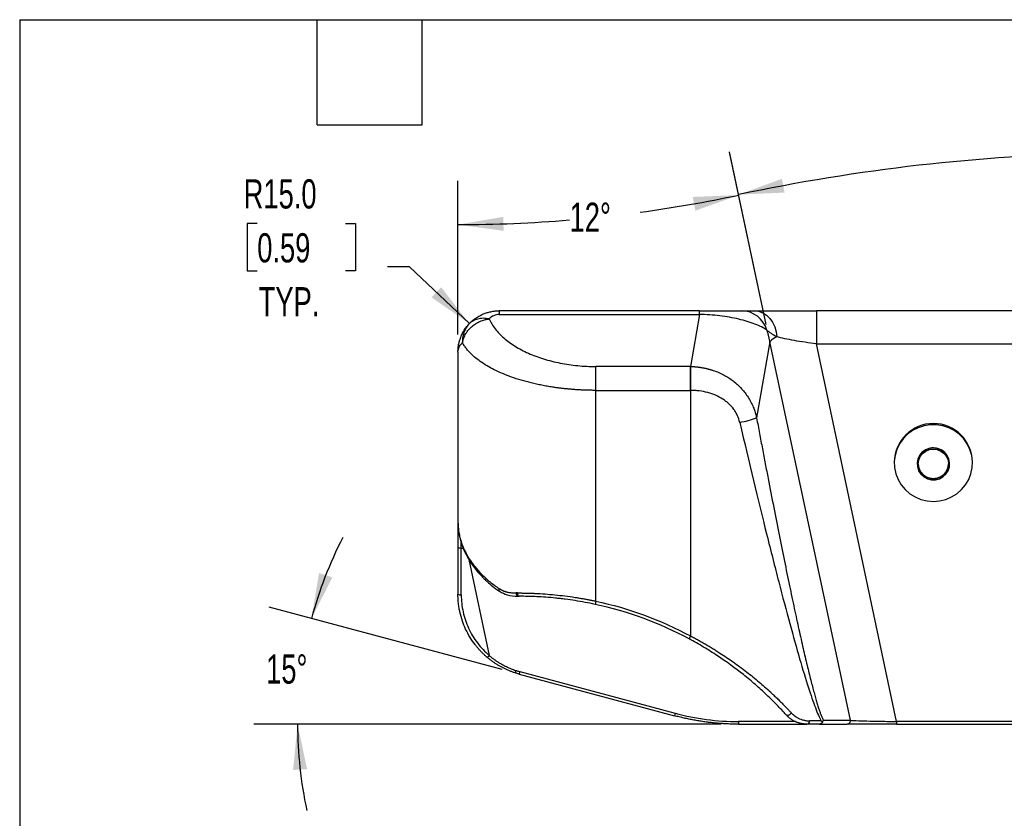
# Model space of a CAD drawing. Header units: millimetres. Extents: x 32 to 1494, y 32 to 1048.
# Tile 13 of 27: x 32 to 389, y 758 to 1048. Entities that reach past the tile are written whole.
import ezdxf

# ---------------------------------------------------------------- set-up
doc = ezdxf.new("R2010")
doc.units = ezdxf.units.MM
doc.header["$LTSCALE"] = 5
doc.layers.add('DIMENSIONS', color=140, linetype='Continuous', lineweight=25)
doc.layers.add('TEXT', color=140, linetype='Continuous', lineweight=25)
doc.styles.add('SLDTEXTSTYLE0', font='TXT', dxfattribs={"width": 0.7})
doc.dimstyles.new('SLDDIMSTYLE3', dxfattribs={"dimtxt": 10.790039, "dimasz": 16.51, "dimexe": 0, "dimexo": 0.0625, "dimgap": 2.69751, "dimtad": 0, "dimtih": 1, "dimtoh": 1, "dimdec": 4, "dimlfac": 5, "dimzin": 12, "dimdsep": 46, "dimtxsty": 'SLDTEXTSTYLE0', "dimsah": 1, "dimcen": 0.09, "dimadec": 0, "dimazin": 3, "dimtfac": 1, "dimtdec": 0, "dimtofl": 0, "dimtmove": 0, "dimatfit": 3, "dimfxl": 0, "dimfrac": 2, "dimtolj": 1, "dimtzin": 12, "dimarcsym": 0})
doc.dimstyles.new('SLDDIMSTYLE4', dxfattribs={"dimtxt": 10.790039, "dimasz": 16.51, "dimexe": 0, "dimexo": 0.0625, "dimgap": 2.69751, "dimtad": 0, "dimtih": 1, "dimtoh": 1, "dimrnd": 1e-09, "dimzin": 4, "dimdsep": 46, "dimtxsty": 'SLDTEXTSTYLE0', "dimsah": 1, "dimcen": 0, "dimadec": 0, "dimazin": 1, "dimtfac": 1, "dimtofl": 0, "dimtmove": 0, "dimatfit": 3, "dimfxl": 0, "dimfrac": 2, "dimtolj": 1, "dimtzin": 12, "dimarcsym": 0})

# ---------------------------------------------------------------- blocks, each defined once
blk = doc.blocks.new('_D_6')
at = {"layer": 'DIMENSIONS'}
for p, q in [((206.87, 811.91), (122.3, 834.58)), ((286.27, 792.11), (116.71, 792.11))]:
    blk.add_line(p, q, dxfattribs=at)
for start, end in [(152.7844, 165), (180, 192.2156)]:
    blk.add_arc((280.77, 792.11), 148.19, start, end, dxfattribs=at)
for points in [[(137.63, 830.47), (145.2, 845.36), (140.37, 846.95)], [(132.58, 792.11), (130.96, 775.49), (136.03, 775.77)]]:
    blk.add_solid(points, dxfattribs=at)
at = {"layer": 'DIMENSIONS', "insert": (121.17, 817.41), "char_height": 10.583, "attachment_point": 1, "style": 'SLDTEXTSTYLE0'}
blk.add_mtext('15°', dxfattribs=at)
blk = doc.blocks.new('_D_7')
at = {"layer": 'DIMENSIONS'}
for p, q in [((117.94, 973.77), (114.32, 973.77)), ((114.32, 973.77), (114.32, 956.62)), ((150, 973.77), (153.63, 973.77)), ((153.63, 973.77), (153.63, 956.62)), ((173.18, 958.1), (165.19, 958.1)), ((194.9, 937.45), (173.18, 958.1)), ((114.32, 956.62), (117.94, 956.62)), ((153.63, 956.62), (150, 956.62))]:
    blk.add_line(p, q, dxfattribs=at)
blk.add_solid([(194.9, 937.45), (184.69, 950.66), (181.19, 946.98)], dxfattribs=at)
at = {"layer": 'DIMENSIONS', "char_height": 10.583, "attachment_point": 1, "style": 'SLDTEXTSTYLE0'}
for s, insert in [('R15.0', (113.03, 989.82)), ('0.59', (117.94, 970.26)), ('TYP.', (118.46, 950.69))]:
    blk.add_mtext(s, dxfattribs=dict(at, insert=insert))
blk = doc.blocks.new('_D_8')
at = {"layer": 'DIMENSIONS'}
for p, q in [((302.63, 937.1), (289.3, 999.79)), ((568.92, 937.1), (582.24, 999.79))]:
    blk.add_line(p, q, dxfattribs=at)
for start, end in [(90.96113, 102), (78, 88.8313)]:
    blk.add_arc((435.77, 310.7), 688.61, start, end, dxfattribs=at)
for points in [[(292.6, 984.27), (309.29, 985.01), (308.29, 989.99)], [(578.94, 984.27), (563.25, 989.99), (562.26, 985.01)]]:
    blk.add_solid(points, dxfattribs=at)
at = {"layer": 'DIMENSIONS', "insert": (424.22, 1004.38), "char_height": 10.583, "attachment_point": 1, "style": 'SLDTEXTSTYLE0'}
blk.add_mtext('24°', dxfattribs=at)
blk = doc.blocks.new('_D_9')
at = {"layer": 'DIMENSIONS'}
for p, q in [((302.63, 937.1), (289.34, 999.63)), ((190.77, 933.46), (190.77, 989.27))]:
    blk.add_line(p, q, dxfattribs=at)
for start, end in [(277.7542, 282), (270, 274.7427)]:
    blk.add_arc((190.77, 1463.34), 489.94, start, end, dxfattribs=at)
for points in [[(292.64, 984.1), (275.95, 983.43), (276.92, 978.45)], [(190.77, 973.39), (207.32, 971.13), (207.24, 976.21)]]:
    blk.add_solid(points, dxfattribs=at)
at = {"layer": 'DIMENSIONS', "insert": (231.28, 981.37), "char_height": 10.583, "attachment_point": 1, "style": 'SLDTEXTSTYLE0'}
blk.add_mtext('12°', dxfattribs=at)

msp = doc.modelspace()

# ---------------------------------------------------------------- linework, layer by layer
for p, q in [((205.773156, 942.112455), (205.773156, 940.772709)), ((278.450887, 942.112455), (205.773156, 942.112455)), ((205.773156, 940.772709), (278.450887, 940.772709)), ((278.450887, 940.772709), (275.152567, 921.905195)), ((278.450887, 940.772709), (278.450887, 942.112455)), ((320.807455, 942.112455), (320.807455, 930.151293)), ((550.738857, 942.112455), (320.807455, 942.112455)), ((303.948395, 930.889254), (299.123903, 903.291518)), ((333.14872, 793.512525), (303.948395, 930.889254)), ((349.943471, 793.077115), (320.807455, 930.151293)), ((320.807455, 930.151293), (550.738857, 930.151293)), ((190.773156, 927.112455), (190.816686, 927.562383)), ((190.773156, 927.112455), (190.773156, 865.666477)), ((240.773156, 913.244941), (240.773156, 921.905195)), ((275.152567, 921.905195), (240.773156, 921.905195)), ((275.203153, 921.904262), (275.18301, 913.244906)), ((240.773156, 836.761609), (240.773156, 913.244941)), ((240.773156, 913.244941), (275.152567, 913.244941)), ((275.152567, 913.244941), (275.18301, 913.244906)), ((275.18301, 913.244906), (275.18301, 824.125205)), ((349.073156, 887.21286), (349.073156, 886.879463)), ((357.373156, 886.585289), (357.373156, 886.546065)), ((369.173156, 886.546065), (369.173156, 886.585289)), ((377.473156, 886.879463), (377.473156, 887.21286)), ((363.273156, 881.192095), (361.389861, 881.544345)), ((190.773156, 865.666477), (190.817424, 864.716217)), ((191.973156, 856.034777), (191.973156, 858.026307)), ((190.773156, 856.270117), (190.773156, 839.247692)), ((191.973156, 839.012352), (191.973156, 856.034777)), ((191.973156, 856.034777), (192.667785, 856.034777)), ((194.747281, 851.844034), (202.14305, 817.049676)), ((212.325849, 839.72074), (211.882399, 839.72074)), ((212.575777, 838.52074), (212.449712, 838.54074)), ((212.575777, 838.52074), (213.008585, 838.52074)), ((240.773156, 836.761609), (240.520238, 835.588565)), ((275.18301, 824.125205), (274.616641, 823.067271)), ((211.769395, 811.612948), (211.479599, 810.723495)), ((213.237221, 811.177513), (269.556803, 796.086727)), ((213.008585, 810.269917), (269.328167, 795.17913)), ((322.496755, 793.312455), (318.40109, 793.312455)), ((323.428572, 793.512525), (333.14872, 793.512525)), ((313.228767, 793.06094), (292.539934, 793.06094)), ((292.621881, 792.112455), (317.188846, 792.112455)), ((321.905319, 792.112455), (331.988604, 792.112455)), ((521.602841, 793.077115), (349.943471, 793.077115)), ((349.943471, 793.077115), (349.943471, 792.112455)), ((349.943471, 792.112455), (521.602841, 792.112455))]:
    msp.add_line(p, q)
at = {"flags": 128}
for points in [[(298.349096, 942.112455), (299.876998, 941.933625), (301.350252, 941.403533), (302.716168, 940.541136), (303.925891, 939.377281), (304.936156, 937.953592), (305.710828, 936.32099), (306.222201, 934.537865), (306.451985, 932.667994)], [(275.152567, 913.244941), (275.152567, 914.550203), (275.152567, 915.833132), (275.152567, 917.071776), (275.152567, 918.244941), (275.152567, 919.332556), (275.152567, 920.316009), (275.152567, 921.178475), (275.152567, 921.905195)], [(363.273156, 872.955217), (365.550996, 873.135533), (367.769842, 873.671808), (369.872225, 874.550156), (371.803696, 875.747825), (373.514231, 877.233799), (374.959527, 878.96959), (376.102152, 880.910242), (376.912513, 883.005495), (377.369622, 885.201081), (377.46164, 887.440136), (377.186183, 889.66467), (376.550387, 891.817068), (375.570717, 893.841586), (374.272546, 895.685788), (372.689498, 897.30191), (370.862571, 898.648097), (368.839082, 899.689483), (366.671438, 900.399095), (364.415781, 900.758556), (362.130531, 900.758556), (359.874874, 900.399095), (357.70723, 899.689483), (355.683741, 898.648097), (353.856814, 897.30191), (352.273766, 895.685788), (350.975595, 893.841586), (349.995925, 891.817068), (349.360129, 889.66467), (349.084672, 887.440136), (349.17669, 885.201081), (349.633799, 883.005495), (350.44416, 880.910242), (351.586785, 878.96959), (353.032081, 877.233799), (354.742616, 875.747825), (356.674087, 874.550156), (358.776471, 873.671808), (360.995316, 873.135533), (363.273156, 872.955217)], [(363.273156, 892.331491), (361.805886, 892.149732), (360.430809, 891.615873), (359.234328, 890.763459), (358.291621, 889.646052), (357.661923, 888.33386), (357.384798, 886.909335), (357.477661, 885.461985), (357.934676, 884.082751), (358.727128, 882.858296), (359.805223, 881.865557), (361.101221, 881.166912), (362.53369, 880.806259), (364.012622, 880.806259), (365.445091, 881.166912), (366.741089, 881.865557), (367.819184, 882.858296), (368.611636, 884.082751), (369.068651, 885.461985), (369.161514, 886.909335), (368.884389, 888.33386), (368.254691, 889.646052), (367.311984, 890.763459), (366.115503, 891.615873), (364.740426, 892.149732), (363.273156, 892.331491)], [(363.273156, 891.939259), (364.696661, 891.755491), (366.023156, 891.216708), (367.162243, 890.359629), (368.036296, 889.242662), (368.585748, 887.941927), (368.773156, 886.546065), (368.585748, 885.150204), (368.036296, 883.849469), (367.162243, 882.732502), (366.023156, 881.875423), (364.696661, 881.33664), (363.273156, 881.152872), (361.849651, 881.33664), (360.523156, 881.875423), (359.384069, 882.732502), (358.510016, 883.849469), (357.960564, 885.150204), (357.773156, 886.546065), (357.960564, 887.941927), (358.510016, 889.242662), (359.384069, 890.359629), (360.523156, 891.216708), (361.849651, 891.755491), (363.273156, 891.939259)], [(212.325849, 839.72074), (212.338968, 839.486631), (212.377819, 839.26152), (212.440911, 839.054056), (212.525818, 838.872212), (212.629277, 838.722976), (212.747313, 838.612084), (212.87539, 838.543797), (213.008585, 838.52074)], [(311.705787, 796.218492), (311.54348, 795.965146), (311.330174, 795.72989), (311.081101, 795.529521), (310.814044, 795.378346), (310.548073, 795.287159), (310.302177, 795.262471), (310.093915, 795.306045), (309.938156, 795.41477)]]:
    msp.add_lwpolyline(points, dxfattribs=at)
for centre, radius, start, end in [((293.585967, 932.448744), 9.664483, 15.8093256, 89.27529605), ((309.131374, 926.245452), 6.959035, 112.64517014, 138.14056191), ((287.262562, 934.693729), 33.567697, 279.88398951, 290.6927102), ((363.273156, 887.002915), 14.201552, 0.84704813, 179.15295187), ((363.200367, 886.543811), 5.827359, 89.28430446, 179.59217689), ((363.327575, 886.525076), 5.845892, 0.59015329, 90.53336537), ((363.273156, 886.663419), 5.500555, 180.81386381, 359.18613619), ((191.684694, 857.740988), 1.730423, 238.21238767, 279.59600576), ((206.419908, 840.92245), 0.817297, 151.51820567, 227.29080867), ((213.030587, 839.546384), 1.16135, 171.36540945, 239.98865401), ((191.684694, 840.718563), 1.730423, 238.21238767, 279.59600576), ((213.008585, 707.988165), 130.532575, 61.8374534, 77.83283299), ((230.349271, 806.384154), 17.770722, 164.35158986, 167.36960415), ((286.668853, 791.293368), 17.770722, 164.35158986, 167.36960415), ((317.276088, 793.236591), 1.127557, 274.46438976, 3.85785795), ((331.974121, 793.305135), 1.192768, 270.69576162, 10.01308413), ((295.718016, 792.857736), 3.184571, 176.34152044, 193.53437039)]:
    msp.add_arc(centre, radius, start, end)
for points, knots in [([(194.694639, 937.225143), (194.774214, 937.311145), (194.932575, 937.482298), (195.177454, 937.731714), (195.425914, 937.974095), (195.678323, 938.209009), (195.934277, 938.436559), (196.193578, 938.656716), (196.455979, 938.869495), (196.721257, 939.074912), (197.323127, 939.519877), (198.295142, 940.147391), (199.447623, 940.730039), (200.362675, 941.108534), (201.020937, 941.34548), (201.687349, 941.550863), (202.360402, 941.724566), (203.038566, 941.866459), (203.720333, 941.976752), (204.404209, 942.054747), (205.088717, 942.103445), (205.545313, 942.109455), (205.773156, 942.112455)], [0, 0, 0, 0, 0.02966946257, 0.05904501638, 0.0881285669, 0.1169220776, 0.14542757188, 0.17364713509, 0.20158291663, 0.22923713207, 0.25661206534, 0.38609241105, 0.51125396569, 0.56707539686, 0.62243790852, 0.67737462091, 0.73191942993, 0.78610696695, 0.83997255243, 0.89355214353, 0.94688227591, 1, 1, 1, 1]), ([(205.773156, 940.772709), (205.080693, 940.772709), (204.388591, 940.626828), (203.121505, 940.06785), (202.547198, 939.655076), (202.080317, 939.143605)], [0, 0, 0, 0, 0.5, 0.5, 1, 1, 1, 1]), ([(278.450887, 942.112455), (279.920297, 942.112455), (281.422207, 942.112455), (284.363904, 942.112455), (285.803336, 942.112455), (288.497556, 942.112455), (289.752016, 942.112455), (291.969477, 942.112455), (292.932085, 942.112455), (293.708204, 942.112455)], [0, 0, 0, 0, 0.25, 0.25, 0.5, 0.5, 0.75, 0.75, 1, 1, 1, 1]), ([(302.884878, 935.081706), (301.730394, 935.876859), (300.25749, 936.628999), (296.798628, 937.984191), (294.813238, 938.586979), (290.49855, 939.591928), (288.169779, 939.993966), (283.366453, 940.563147), (280.892568, 940.730219), (278.450887, 940.772709)], [0, 0, 0, 0, 0.25, 0.25, 0.5, 0.5, 0.75, 0.75, 1, 1, 1, 1]), ([(293.708204, 942.112455), (294.204803, 942.112455), (294.845074, 942.112455), (296.391603, 942.112455), (297.29857, 942.112455), (298.349096, 942.112455)], [0, 0, 0, 0, 0.5, 0.5, 1, 1, 1, 1]), ([(298.349096, 942.112455), (299.632958, 942.112455), (301.129385, 942.112455), (304.459421, 942.112455), (306.292807, 942.112455), (310.188343, 942.112455), (312.250266, 942.112455), (316.480996, 942.112455), (318.649517, 942.112455), (320.807455, 942.112455)], [0, 0, 0, 0, 0.25, 0.25, 0.5, 0.5, 0.75, 0.75, 1, 1, 1, 1]), ([(190.773156, 927.112455), (190.774148, 927.24385), (190.776076, 927.499123), (190.790987, 927.870586), (190.812738, 928.219143), (190.840586, 928.54471), (190.872849, 928.847254), (190.908203, 929.126797), (190.945367, 929.383399), (190.983177, 929.617147), (191.093697, 930.240779), (191.319883, 931.203452), (191.703434, 932.351036), (192.091492, 933.281626), (192.46239, 934.044778), (192.863749, 934.765321), (193.290723, 935.44315), (193.739692, 936.077771), (194.203585, 936.671665), (194.532993, 937.042948), (194.694639, 937.225143)], [0, 0, 0, 0, 0.0360324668, 0.0700037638, 0.1019138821, 0.1317628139, 0.1595505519, 0.1852770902, 0.2089424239, 0.2305465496, 0.2500894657, 0.3822161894, 0.500188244, 0.5788870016, 0.6551506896, 0.7289807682, 0.8003788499, 0.869346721, 0.9358863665, 1, 1, 1, 1]), ([(194.694639, 937.225143), (194.298912, 936.791622), (193.940048, 936.309445), (193.323416, 935.267383), (193.065824, 934.707623), (192.669892, 933.540735), (192.531623, 932.933817), (192.378892, 931.708419), (192.36437, 931.090155), (192.407107, 930.483351)], [0, 0, 0, 0, 0.25, 0.25, 0.5, 0.5, 0.75, 0.75, 1, 1, 1, 1]), ([(192.407107, 930.483351), (192.420972, 930.574771), (192.449278, 930.761404), (192.505363, 931.046764), (192.573801, 931.342839), (192.656727, 931.649201), (192.797037, 932.100254), (193.030404, 932.713427), (193.389375, 933.450985), (193.839252, 934.201364), (194.535858, 935.162518), (195.598384, 936.286511), (196.854414, 937.238306), (197.928241, 937.861703), (198.766358, 938.264589), (199.589601, 938.585496), (200.349632, 938.81765), (200.999499, 938.972179), (201.550809, 939.076234), (201.907712, 939.121644), (202.080317, 939.143605)], [0, 0, 0, 0, 0.0217703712, 0.0444437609, 0.0680205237, 0.0925007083, 0.1178840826, 0.1766754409, 0.2416804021, 0.3016043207, 0.3697814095, 0.500005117, 0.6302288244, 0.6985712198, 0.7583297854, 0.8233577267, 0.8821261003, 0.9239105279, 0.9632017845, 1, 1, 1, 1]), ([(202.080317, 939.143605), (201.388699, 939.301435), (200.67751, 939.387666), (199.273848, 939.390232), (198.581937, 939.306309), (197.279282, 938.967939), (196.669074, 938.713631), (195.578548, 938.063188), (195.098444, 937.667514), (194.694639, 937.225143)], [0, 0, 0, 0, 0.25, 0.25, 0.5, 0.5, 0.75, 0.75, 1, 1, 1, 1]), ([(202.080317, 939.143605), (202.635795, 937.920103), (203.365739, 936.723045), (205.154968, 934.413933), (206.214224, 933.301919), (208.633542, 931.192872), (209.993574, 930.195866), (212.977815, 928.343693), (214.601989, 927.488549), (218.070772, 925.943139), (219.915339, 925.252892), (223.77523, 924.055871), (225.790506, 923.549113), (229.937536, 922.732724), (232.06924, 922.423104), (236.391707, 922.009337), (238.582406, 921.905195), (240.773156, 921.905195)], [0, 0, 0, 0, 0.125, 0.125, 0.25, 0.25, 0.375, 0.375, 0.5, 0.5, 0.625, 0.625, 0.75, 0.75, 0.875, 0.875, 1, 1, 1, 1]), ([(303.948395, 930.889254), (303.914409, 931.074426), (303.846845, 931.44255), (303.73324, 931.988909), (303.611803, 932.526618), (303.481939, 933.055407), (303.34428, 933.575247), (303.198866, 934.085968), (303.046863, 934.587775), (302.938641, 934.917769), (302.884878, 935.081706)], [0, 0, 0, 0, 0.1304523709, 0.259341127, 0.3866690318, 0.5124389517, 0.6366538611, 0.7593168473, 0.8804311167, 1, 1, 1, 1]), ([(306.451985, 932.667994), (305.730264, 933.022651), (305.076897, 933.411515), (303.887974, 934.230064), (303.351262, 934.66017), (302.884878, 935.081706)], [0, 0, 0, 0, 0.5, 0.5, 1, 1, 1, 1]), ([(320.807455, 930.151293), (319.444956, 930.31386), (318.071763, 930.495932), (315.384823, 930.888367), (314.071238, 931.098707), (311.581196, 931.535244), (310.404885, 931.761415), (308.258954, 932.216245), (307.289476, 932.444873), (306.451985, 932.667994)], [0, 0, 0, 0, 0.25, 0.25, 0.5, 0.5, 0.75, 0.75, 1, 1, 1, 1]), ([(190.816686, 927.562383), (190.82428, 927.669001), (190.848435, 928.0081), (191.031033, 928.581704), (191.359266, 929.270081), (191.814031, 929.916437), (192.216449, 930.301103), (192.407107, 930.483351)], [0, 0, 0, 0, 0.1014611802, 0.3226984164, 0.5549564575, 0.7891473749, 1, 1, 1, 1]), ([(240.773156, 913.244941), (240.54354, 913.245367), (240.084125, 913.246218), (239.39488, 913.253099), (238.705377, 913.26408), (238.015749, 913.279565), (237.32613, 913.299446), (236.636651, 913.323751), (235.947446, 913.352474), (235.25865, 913.385616), (234.570396, 913.423176), (233.882819, 913.465155), (233.196055, 913.511553), (232.510239, 913.562369), (231.825506, 913.617604), (231.141993, 913.677258), (230.459836, 913.74133), (229.779171, 913.809821), (229.100136, 913.882731), (228.422867, 913.960059), (227.747502, 914.041806), (227.074177, 914.127972), (226.40303, 914.218556), (225.734196, 914.313559), (224.630413, 914.478246), (223.099316, 914.728708), (221.159868, 915.088595), (219.243315, 915.488037), (216.728308, 916.0723), (213.663994, 916.900953), (210.201665, 918.029572), (206.93544, 919.299288), (203.956087, 920.672878), (201.222989, 922.165784), (198.834751, 923.716488), (196.72086, 925.361054), (195.351314, 926.655763), (194.488041, 927.59737), (194.027344, 928.136787), (193.585119, 928.695516), (193.164853, 929.273658), (192.766047, 929.870874), (192.527752, 930.277488), (192.407107, 930.483351)], [0, 0, 0, 0, 0.0100603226, 0.0201286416, 0.0302053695, 0.0402909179, 0.0503856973, 0.0604901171, 0.0706045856, 0.0807295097, 0.0908652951, 0.1010123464, 0.1111710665, 0.1213418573, 0.1315251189, 0.1417212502, 0.1519306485, 0.1621537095, 0.1723908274, 0.1826423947, 0.1929088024, 0.2031904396, 0.2134876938, 0.2238009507, 0.2341305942, 0.2648187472, 0.2957801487, 0.3270241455, 0.3585598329, 0.4217225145, 0.4865500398, 0.550471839, 0.6166189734, 0.6803367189, 0.7468978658, 0.809302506, 0.8753431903, 0.8947455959, 0.9146971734, 0.9351981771, 0.9562488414, 0.9778493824, 1, 1, 1, 1]), ([(275.203153, 921.904262), (275.369827, 921.90014), (275.701726, 921.891931), (276.197141, 921.868318), (276.687782, 921.836757), (277.173468, 921.796673), (277.654034, 921.748517), (278.129324, 921.692468), (278.599193, 921.628775), (279.063503, 921.55767), (279.522126, 921.479389), (279.974944, 921.394163), (280.421847, 921.302227), (280.862733, 921.203811), (281.29751, 921.099143), (281.726093, 920.988453), (282.148405, 920.871966), (282.564377, 920.749907), (282.973953, 920.622494), (283.946245, 920.302823), (285.42641, 919.732513), (287.324041, 918.812241), (289.049699, 917.793602), (291.255593, 916.242491), (293.726376, 913.982625), (295.78072, 911.298955), (297.102218, 908.998639), (297.780184, 907.530056), (298.218406, 906.403764), (298.484991, 905.641512), (298.725214, 904.868221), (298.941306, 904.085228), (299.062995, 903.556274), (299.123903, 903.291518)], [0, 0, 0, 0, 0.01500804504, 0.0298856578, 0.04463288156, 0.05924976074, 0.07373634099, 0.0880926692, 0.10231879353, 0.1164147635, 0.13038063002, 0.14421644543, 0.15792226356, 0.17149813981, 0.18494413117, 0.19826029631, 0.21144669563, 0.22450339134, 0.23743044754, 0.25022793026, 0.31710711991, 0.38105467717, 0.44208441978, 0.50021229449, 0.62861691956, 0.74985659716, 0.81274634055, 0.87501539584, 0.89992107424, 0.92486872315, 0.94986200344, 0.97490455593, 1, 1, 1, 1]), ([(293.024586, 901.624266), (292.829839, 902.458476), (292.557484, 903.267845), (292.025998, 904.443228), (291.828272, 904.82856), (291.389621, 905.585817), (291.147451, 905.959417), (290.361018, 907.04665), (289.762778, 907.720721), (288.755251, 908.658706), (288.400973, 908.959132), (287.654701, 909.535396), (287.260619, 909.812442), (286.041818, 910.592252), (285.178097, 911.047317), (283.808212, 911.639047), (283.339132, 911.821055), (282.375657, 912.154562), (281.882384, 912.305464), (280.392445, 912.705115), (279.377052, 912.904388), (277.821459, 913.106383), (277.297481, 913.157457), (276.238355, 913.226451), (275.709042, 913.243927), (275.18301, 913.244906)], [0, 0, 0, 0, 0.125, 0.125, 0.1875, 0.1875, 0.25, 0.25, 0.375, 0.375, 0.4375, 0.4375, 0.5, 0.5, 0.625, 0.625, 0.6875, 0.6875, 0.75, 0.75, 0.875, 0.875, 0.9375, 0.9375, 1, 1, 1, 1]), ([(293.024586, 901.624266), (296.437258, 887.005691), (299.705374, 873.406724), (304.276257, 855.012562), (305.744592, 849.21561), (308.553303, 838.358328), (309.893571, 833.29868), (312.430063, 823.976883), (313.626183, 819.715304), (315.86002, 812.040845), (316.897649, 808.628425), (318.802027, 802.69339), (319.668723, 800.171038), (321.220791, 796.046639), (321.906159, 794.444602), (322.496731, 793.312455)], [0, 0, 0, 0, 0.25, 0.25, 0.375, 0.375, 0.5, 0.5, 0.625, 0.625, 0.75, 0.75, 0.875, 0.875, 1, 1, 1, 1]), ([(299.123903, 903.291518), (299.301644, 902.340785), (299.655434, 900.448356), (300.185757, 897.624549), (300.712607, 894.828812), (301.236133, 892.061234), (301.756298, 889.321791), (302.27311, 886.610489), (302.786568, 883.927325), (303.802593, 878.639061), (305.301194, 870.9173), (307.278362, 860.911513), (309.18669, 851.443284), (311.023145, 842.532401), (312.771029, 834.261099), (314.42409, 826.661782), (315.971661, 819.782492), (317.199993, 814.537181), (318.124841, 810.734496), (318.766984, 808.16603), (319.379404, 805.79145), (319.959329, 803.62115), (320.506329, 801.655241), (321.020057, 799.893719), (321.503133, 798.327232), (321.878825, 797.188421), (322.152943, 796.406584), (322.33369, 795.911564), (322.508323, 795.454475), (322.676848, 795.0353), (322.839262, 794.654118), (322.995586, 794.310685), (323.145746, 794.005928), (323.290008, 793.736629), (323.38283, 793.586505), (323.428572, 793.512525)], [0, 0, 0, 0, 0.0246829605, 0.0491312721, 0.0733452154, 0.097325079, 0.1210711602, 0.144583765, 0.1678632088, 0.1909098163, 0.2822971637, 0.3692021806, 0.4524833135, 0.5306219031, 0.6038862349, 0.6714942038, 0.7332766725, 0.7891044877, 0.8145971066, 0.8385798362, 0.8610761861, 0.8821146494, 0.90142593, 0.9193262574, 0.9358676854, 0.9511161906, 0.9573659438, 0.9633852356, 0.9691833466, 0.9747706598, 0.9801587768, 0.9853606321, 0.9903905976, 0.9952645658, 1, 1, 1, 1]), ([(357.790396, 886.49666), (357.784419, 886.526184), (357.644558, 887.217016), (358.006306, 888.311251), (358.636082, 889.56224), (359.357858, 890.427253), (360.235809, 891.123044), (361.517274, 891.795643), (362.581406, 891.906451), (363.273156, 891.978482)], [0, 0, 0, 0, 0.0105774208, 0.2475014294, 0.3750417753, 0.5052887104, 0.6355356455, 0.7630759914, 1, 1, 1, 1]), ([(363.273156, 891.978482), (364.731805, 891.978482), (366.130822, 891.410244), (368.193664, 889.387461), (368.773156, 888.015612), (368.773156, 886.585289)], [0, 0, 0, 0, 0.5, 0.5, 1, 1, 1, 1]), ([(367.190141, 882.805401), (367.18088, 882.79414), (366.93447, 882.494525), (366.297977, 882.057988), (365.035385, 881.369637), (363.967407, 881.26204), (363.273156, 881.192095)], [0, 0, 0, 0, 0.0101767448, 0.2707761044, 0.5259600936, 1, 1, 1, 1]), ([(190.773156, 865.491457), (190.773156, 864.62622), (190.773156, 862.804264), (190.773156, 859.666809), (190.773156, 857.385463), (190.773156, 856.270117)], [0, 0, 0, 0, 0.3161132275, 0.6656488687, 1, 1, 1, 1]), ([(190.788562, 864.819363), (190.843481, 863.943475), (190.940015, 862.40388), (191.311425, 860.406369), (191.68383, 858.887894), (192.084192, 857.567887), (192.688511, 855.886451), (193.570679, 853.893395), (194.768017, 851.732398), (196.06095, 849.766595), (197.47989, 847.90079), (198.888451, 846.297452), (200.225802, 844.930068), (201.587041, 843.651072), (203.438471, 842.06693), (204.998023, 840.94563), (205.865324, 840.322051)], [0, 0, 0, 0, 0.09616894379, 0.16904144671, 0.22187727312, 0.27208560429, 0.32226546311, 0.41772013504, 0.50549213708, 0.57706354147, 0.65652544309, 0.73705354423, 0.78164906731, 0.83552517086, 0.90853194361, 1, 1, 1, 1]), ([(190.817424, 864.716217), (190.830159, 864.308509), (190.860407, 863.340072), (191.088078, 861.723495), (191.467565, 859.874331), (192.044372, 857.924704), (192.78065, 856.013679), (193.65534, 854.182751), (194.931688, 851.934312), (196.751446, 849.342158), (199.366159, 846.422048), (202.289329, 843.741303), (204.585887, 842.106413), (205.701529, 841.312202)], [0, 0, 0, 0, 0.0482845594, 0.1146911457, 0.1918833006, 0.2686880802, 0.3486418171, 0.4234486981, 0.4931135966, 0.6280720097, 0.7531642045, 0.8800899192, 1, 1, 1, 1]), ([(205.701529, 841.312202), (205.778382, 841.261658), (205.93286, 841.160062), (206.17134, 841.018129), (206.416243, 840.882903), (206.668075, 840.755206), (206.926813, 840.634814), (207.192577, 840.521788), (207.465451, 840.41611), (207.745527, 840.317785), (208.032897, 840.22681), (208.327655, 840.143188), (208.724267, 840.043083), (209.230552, 839.937477), (209.855157, 839.840258), (210.505917, 839.771376), (211.182584, 839.728486), (211.647153, 839.723344), (211.882399, 839.72074)], [0, 0, 0, 0, 0.0430237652, 0.0864800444, 0.1303996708, 0.1748125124, 0.2197474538, 0.265232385, 0.3112941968, 0.3579587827, 0.4052510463, 0.4531949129, 0.5018133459, 0.5966855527, 0.6938068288, 0.7933154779, 0.8953400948, 1, 1, 1, 1]), ([(205.865325, 840.32205), (206.778412, 839.822196), (208.827339, 838.700546), (211.157734, 838.597756), (212.449608, 838.540773)], [0, 0, 0, 0, 0.4456413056, 1, 1, 1, 1]), ([(212.325849, 839.72074), (212.523152, 839.720494), (212.916328, 839.720004), (213.511181, 839.716009), (214.106752, 839.70962), (214.703326, 839.700609), (215.300532, 839.689036), (215.898179, 839.674885), (216.496033, 839.658161), (217.093879, 839.638863), (217.691503, 839.61699), (218.288703, 839.592543), (219.834666, 839.522512), (222.355204, 839.371491), (225.939557, 839.06498), (229.586182, 838.655847), (232.474865, 838.252953), (234.539803, 837.926262), (235.781177, 837.718247), (237.026113, 837.498004), (238.2738, 837.265247), (239.523674, 837.021032), (240.356351, 836.848148), (240.773156, 836.761609)], [0, 0, 0, 0, 0.0235630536, 0.0469555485, 0.0701777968, 0.0932301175, 0.1161128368, 0.1388262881, 0.1613708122, 0.183746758, 0.2059544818, 0.2279943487, 0.2498667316, 0.3760041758, 0.4993088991, 0.6250245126, 0.7497700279, 0.791264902, 0.8328388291, 0.8744955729, 0.9162388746, 0.9580724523, 1, 1, 1, 1]), ([(201.421164, 816.323896), (201.277681, 816.446368), (200.989651, 816.69222), (200.565172, 817.072513), (200.144568, 817.462972), (199.7288, 817.864366), (199.318007, 818.276512), (198.912556, 818.699472), (198.512758, 819.133233), (198.118943, 819.577791), (197.731445, 820.033126), (197.350594, 820.499223), (196.443568, 821.656009), (195.081094, 823.641295), (193.549751, 826.502673), (192.303378, 829.598095), (191.650482, 831.932229), (191.321165, 833.525402), (191.187294, 834.259188), (191.059399, 835.08263), (190.944569, 835.996226), (190.851756, 837.000107), (190.786211, 838.093959), (190.777618, 838.853394), (190.773156, 839.247692)], [0, 0, 0, 0, 0.02155525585, 0.04327023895, 0.06514510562, 0.08718000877, 0.10937509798, 0.13173051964, 0.154246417, 0.17692293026, 0.19976019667, 0.22275835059, 0.24591752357, 0.36832919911, 0.49860555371, 0.61835150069, 0.75204357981, 0.77736580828, 0.80605482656, 0.83811059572, 0.8735330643, 0.91232217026, 0.95447784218, 1, 1, 1, 1]), ([(191.973153, 839.012352), (191.973153, 836.930767), (192.199717, 834.849331), (193.095307, 830.78371), (193.764389, 828.799725), (195.51363, 825.021961), (196.593892, 823.228386), (199.114873, 819.915384), (200.555695, 818.396242), (202.14305, 817.049676)], [0, 0, 0, 0, 0.25, 0.25, 0.5, 0.5, 0.75, 0.75, 1, 1, 1, 1]), ([(240.520238, 835.588565), (238.099128, 836.110575), (235.691666, 836.557598), (232.102214, 837.122411), (230.909364, 837.293047), (229.125886, 837.523276), (228.532362, 837.595731), (227.347327, 837.732179), (226.754721, 837.796273), (223.82011, 838.093631), (221.550054, 838.259497), (217.162713, 838.473106), (215.045346, 838.52074), (213.008585, 838.52074)], [0, 0, 0, 0, 0.25, 0.25, 0.375, 0.375, 0.4375, 0.4375, 0.5, 0.5, 0.75, 0.75, 1, 1, 1, 1]), ([(309.938156, 795.41477), (308.830617, 796.642695), (307.676865, 797.874912), (305.27596, 800.337729), (304.028785, 801.568393), (301.437209, 804.021047), (300.092816, 805.243065), (297.998432, 807.065586), (297.287316, 807.671354), (295.838001, 808.878851), (295.098124, 809.481908), (291.348895, 812.469053), (288.212805, 814.75219), (283.28795, 818.003771), (281.609402, 819.058785), (278.173675, 821.108745), (276.416493, 822.103712), (274.616641, 823.067271)], [0, 0, 0, 0, 0.125, 0.125, 0.25, 0.25, 0.375, 0.375, 0.4375, 0.4375, 0.5, 0.5, 0.75, 0.75, 0.875, 0.875, 1, 1, 1, 1]), ([(275.18301, 824.125205), (275.416302, 824.002804), (275.884359, 823.757227), (276.585785, 823.382512), (277.289351, 823.001697), (277.994713, 822.614403), (278.70178, 822.220731), (279.41039, 821.820655), (280.120396, 821.414181), (280.831644, 821.001308), (281.543978, 820.582036), (282.25724, 820.156365), (282.971269, 819.724295), (283.685901, 819.285825), (284.40097, 818.840958), (285.11631, 818.389688), (286.396085, 817.571033), (288.251521, 816.347124), (290.675083, 814.672998), (293.132446, 812.894886), (295.51318, 811.088229), (297.839953, 809.239067), (299.99998, 807.445784), (302.158798, 805.574929), (303.832306, 804.063345), (305.209658, 802.779438), (306.290534, 801.751311), (307.283497, 800.783738), (308.270876, 799.801582), (309.161853, 798.899746), (310.110291, 797.918236), (310.948287, 797.034579), (311.463076, 796.479974), (311.705787, 796.218492)], [0, 0, 0, 0, 0.0159303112, 0.0319612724, 0.0480934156, 0.0643272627, 0.080663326, 0.0971021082, 0.1136441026, 0.1302897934, 0.1470396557, 0.1638941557, 0.1808537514, 0.1979188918, 0.215090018, 0.2323675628, 0.2497519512, 0.308382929, 0.3694818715, 0.4330613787, 0.4991326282, 0.5597478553, 0.6248162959, 0.6828960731, 0.7496519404, 0.7772847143, 0.8120076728, 0.8529262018, 0.8744505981, 0.9106599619, 0.9436545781, 0.9734345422, 1, 1, 1, 1]), ([(202.132702, 816.972967), (202.110228, 816.94766), (202.064253, 816.895891), (201.994959, 816.819896), (201.924498, 816.744251), (201.85398, 816.670505), (201.784618, 816.600092), (201.717748, 816.534587), (201.641188, 816.462881), (201.562329, 816.394489), (201.492529, 816.343026), (201.443446, 816.317206), (201.428482, 816.321699), (201.421164, 816.323896)], [0, 0, 0, 0, 0.0636536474, 0.1302155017, 0.1995648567, 0.2715195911, 0.3458325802, 0.4221912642, 0.5002210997, 0.629892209, 0.7575710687, 0.8814399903, 1, 1, 1, 1]), ([(211.479599, 810.723495), (211.307162, 810.780679), (210.962076, 810.895119), (210.448199, 811.078781), (209.9369, 811.271325), (209.42864, 811.473579), (208.923527, 811.68528), (208.421763, 811.906452), (207.923524, 812.137038), (207.428995, 812.376998), (206.938358, 812.626282), (206.451793, 812.884842), (205.969482, 813.15262), (205.491605, 813.429558), (205.018344, 813.715595), (204.549878, 814.010665), (204.086386, 814.314698), (203.628043, 814.627618), (203.17504, 814.949362), (202.727509, 815.279799), (202.285791, 815.619035), (201.84944, 815.966271), (201.563993, 816.204629), (201.421164, 816.323896)], [0, 0, 0, 0, 0.0469939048, 0.09404569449, 0.1411561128, 0.1883259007, 0.23555579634, 0.28284653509, 0.33019884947, 0.37761346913, 0.42509112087, 0.47263252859, 0.52023841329, 0.56790949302, 0.61564648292, 0.66345009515, 0.71132103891, 0.75926002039, 0.80726774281, 0.85534490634, 0.90349220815, 0.95171034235, 1, 1, 1, 1]), ([(202.132702, 816.972967), (202.135922, 816.97746), (202.142681, 816.986893), (202.146818, 817.005254), (202.147242, 817.02653), (202.144521, 817.041557), (202.14305, 817.049676)], [0, 0, 0, 0, 0.2054056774, 0.4311527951, 0.6926703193, 1, 1, 1, 1]), ([(202.132702, 816.972967), (202.275067, 816.854337), (202.559542, 816.617289), (202.994654, 816.272305), (203.435355, 815.935553), (203.88228, 815.607761), (204.335257, 815.288734), (204.794334, 814.978524), (205.259496, 814.677117), (205.730748, 814.384519), (206.208089, 814.100726), (206.798401, 813.764941), (207.505615, 813.386182), (208.334399, 812.976024), (209.17507, 812.59299), (210.027845, 812.237766), (210.89189, 811.907807), (211.476694, 811.711301), (211.769395, 811.612948)], [0, 0, 0, 0, 0.0502183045, 0.1003467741, 0.1504046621, 0.2004113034, 0.2503860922, 0.30034846, 0.3503178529, 0.4003137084, 0.4503554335, 0.5004623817, 0.5838950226, 0.667136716, 0.7502776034, 0.8334081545, 0.9166188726, 1, 1, 1, 1]), ([(211.769395, 811.612948), (211.931449, 811.5611), (212.255535, 811.45741), (212.744918, 811.312233), (213.07311, 811.222423), (213.237221, 811.177513)], [0, 0, 0, 0, 0.333343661, 0.6666403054, 1, 1, 1, 1]), ([(213.008585, 810.269917), (212.837618, 810.316703), (212.495716, 810.410267), (211.985943, 810.561494), (211.648371, 810.669498), (211.479599, 810.723495)], [0, 0, 0, 0, 0.3333939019, 0.6667255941, 1, 1, 1, 1]), ([(292.621881, 792.112455), (292.317452, 792.113346), (291.708826, 792.115129), (290.796162, 792.129543), (289.884262, 792.152531), (288.973208, 792.184914), (288.063094, 792.226447), (287.154013, 792.277169), (286.246058, 792.337042), (285.339319, 792.406046), (284.433889, 792.484156), (283.529857, 792.571348), (282.627315, 792.667594), (281.726352, 792.772869), (280.827058, 792.887145), (279.929521, 793.010393), (279.033832, 793.142584), (278.140077, 793.283686), (277.248344, 793.433671), (276.358721, 793.592504), (275.471294, 793.760154), (274.586149, 793.936587), (273.703372, 794.121765), (272.823051, 794.315669), (271.945256, 794.518204), (271.070128, 794.729547), (270.19754, 794.948868), (269.617894, 795.102393), (269.328167, 795.17913)], [0, 0, 0, 0, 0.03881439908, 0.07759910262, 0.11635429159, 0.15508014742, 0.19377685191, 0.23244458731, 0.27108353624, 0.30969388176, 0.34827580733, 0.3868294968, 0.42535513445, 0.46385290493, 0.50232299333, 0.54076558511, 0.57918086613, 0.61756902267, 0.65593024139, 0.69426470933, 0.73257261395, 0.77085414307, 0.80910948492, 0.84733882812, 0.88554236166, 0.92372027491, 0.96187275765, 1, 1, 1, 1]), ([(269.556803, 796.086727), (273.299417, 795.083897), (277.107725, 794.326377), (284.790691, 793.314896), (288.665292, 793.06094), (292.539934, 793.06094)], [0, 0, 0, 0, 0.5, 0.5, 1, 1, 1, 1]), ([(317.363856, 792.112455), (317.263353, 792.11332), (317.063599, 792.11504), (316.759573, 792.12928), (316.455061, 792.152241), (316.149902, 792.184831), (315.844516, 792.226937), (315.539179, 792.278704), (315.234216, 792.340196), (314.929943, 792.411488), (314.626689, 792.492636), (314.324788, 792.58369), (314.024575, 792.684688), (313.669981, 792.816649), (313.262376, 792.987568), (312.804046, 793.207696), (312.355219, 793.452143), (311.917252, 793.720611), (311.491535, 794.012791), (311.079335, 794.328044), (310.682352, 794.666569), (310.300687, 795.025141), (310.058278, 795.285669), (309.938156, 795.41477)], [0, 0, 0, 0, 0.0445049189, 0.0884551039, 0.1318566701, 0.1747159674, 0.2170395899, 0.258834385, 0.3001074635, 0.3408662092, 0.381118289, 0.4208716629, 0.4601345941, 0.4989156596, 0.5592412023, 0.6183019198, 0.676137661, 0.7327908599, 0.7883066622, 0.8427330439, 0.8961209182, 0.9485242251, 1, 1, 1, 1]), ([(311.705787, 796.218492), (311.763409, 796.157157), (311.87923, 796.033872), (312.057215, 795.857531), (312.239202, 795.686349), (312.425358, 795.521021), (312.615508, 795.361358), (312.809565, 795.20741), (313.007412, 795.059163), (313.208943, 794.916622), (313.629941, 794.635708), (314.28861, 794.261138), (315.051525, 793.930878), (315.701976, 793.710237), (316.235243, 793.564661), (316.774772, 793.451433), (317.31824, 793.371236), (317.865295, 793.321386), (318.220499, 793.315465), (318.40109, 793.312455)], [0, 0, 0, 0, 0.0265340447, 0.0533343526, 0.0804229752, 0.1078212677, 0.13554987, 0.1636286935, 0.1920769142, 0.2209129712, 0.2501545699, 0.3721962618, 0.5009188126, 0.5773452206, 0.6563121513, 0.737949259, 0.8223738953, 0.909692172, 1, 1, 1, 1]), ([(322.496731, 793.312455), (322.549993, 793.289793), (322.654102, 793.245497), (322.797103, 793.184265), (322.928214, 793.128306), (323.008879, 793.094573), (323.048298, 793.078089)], [0, 0, 0, 0, 0.2675355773, 0.5229424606, 0.7668761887, 1, 1, 1, 1]), ([(323.428572, 793.512525), (323.402833, 793.481697), (323.350566, 793.419096), (323.291026, 793.348357), (323.260806, 793.312455)], [0, 0, 0, 0, 0.4924593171, 1, 1, 1, 1]), ([(333.14872, 793.512525), (333.535871, 793.480712), (334.260554, 793.444711), (336.296445, 793.368724), (337.607094, 793.32876), (340.653305, 793.249786), (342.388082, 793.210796), (346.06855, 793.138585), (348.013125, 793.105385), (349.943471, 793.077115)], [0, 0, 0, 0, 0.25, 0.25, 0.5, 0.5, 0.75, 0.75, 1, 1, 1, 1]), ([(323.048315, 793.07809), (323.040358, 793.04201), (323.024281, 792.969118), (322.987403, 792.862251), (322.940614, 792.757227), (322.882849, 792.655481), (322.814364, 792.558273), (322.735242, 792.466975), (322.638261, 792.375914), (322.513518, 792.28376), (322.348786, 792.196749), (322.141954, 792.127265), (321.98764, 792.117607), (321.905319, 792.112455)], [0, 0, 0, 0, 0.0672794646, 0.135924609, 0.2059365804, 0.2773164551, 0.3500652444, 0.4241838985, 0.4996733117, 0.5957123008, 0.7111266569, 0.8458969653, 1, 1, 1, 1]), ([(349.943471, 792.112455), (347.8748, 792.112455), (345.791977, 792.112455), (341.851974, 792.112455), (339.995998, 792.112455), (336.739366, 792.112455), (335.33955, 792.112455), (333.16833, 792.112455), (332.397524, 792.112455), (331.988604, 792.112455)], [0, 0, 0, 0, 0.25, 0.25, 0.5, 0.5, 0.75, 0.75, 1, 1, 1, 1])]:
    msp.add_open_spline(points, degree=3, knots=knots)
for points in [[(275.152567, 921.905195), (275.169429, 921.904902), (275.186291, 921.904591), (275.203153, 921.904262)], [(240.773156, 836.761609), (252.775669, 834.173772), (264.358291, 829.920262), (275.18301, 824.125205)], [(323.048306, 793.078023), (323.1272, 793.158839), (323.19732, 793.237903), (323.260808, 793.31242)], [(321.905319, 792.112455), (320.80492, 792.112455), (319.280685, 792.112455), (317.363856, 792.112455)]]:
    msp.add_open_spline(points, degree=3)
at = {"layer": 'TEXT'}
for p, q in [((31.75, 1047.75), (1365.25, 1047.75)), ((31.75, 1047.75), (31.75, 31.75)), ((139.7, 1009.65), (139.7, 1047.75)), ((177.8, 1009.65), (177.8, 1047.75)), ((139.7, 1009.65), (177.8, 1009.65))]:
    msp.add_line(p, q, dxfattribs=at)

# ---------------------------------------------------------------- dimensions: what is measured, and where the dimension line sits
at = {"layer": 'DIMENSIONS'}
for base, line1, line2, picture, middle in [((514.733259, 994.770995), ((567.597917, 930.889254), (538.397592, 793.512525)), ((333.14872, 793.512525), (303.948395, 930.889254)), '_D_8', (437.02028, 999.311858)), ((211.044923, 973.812162), ((190.773156, 865.666477), (190.773156, 927.112455)), ((303.948395, 930.889254), (333.14872, 793.512525)), '_D_9', (244.079964, 976.301175)), ((142.525604, 845.479437), ((292.621881, 792.112455), (331.059265, 792.112455)), ((213.008585, 810.269917), (269.328167, 795.17913)), '_D_6', (133.97048, 812.345963))]:
    dim = msp.add_angular_dim_2l(base=base, line1=line1, line2=line2, dimstyle='SLDDIMSTYLE3', dxfattribs=at)
    dim.commit()
    dim.dimension.update_dxf_attribs({"geometry": picture, "text_midpoint": middle, "dimtype": 162})
dim = msp.add_radius_dim(center=(205.773156, 927.112455), mpoint=(194.901904, 937.447632), text='<>\\PTYP.', dimstyle='SLDDIMSTYLE4', dxfattribs=at)
dim.commit()
dim.dimension.update_dxf_attribs({"geometry": '_D_7', "text_midpoint": (133.97048, 963.672139), "dimtype": 164})

doc.saveas('drawing.dxf')
